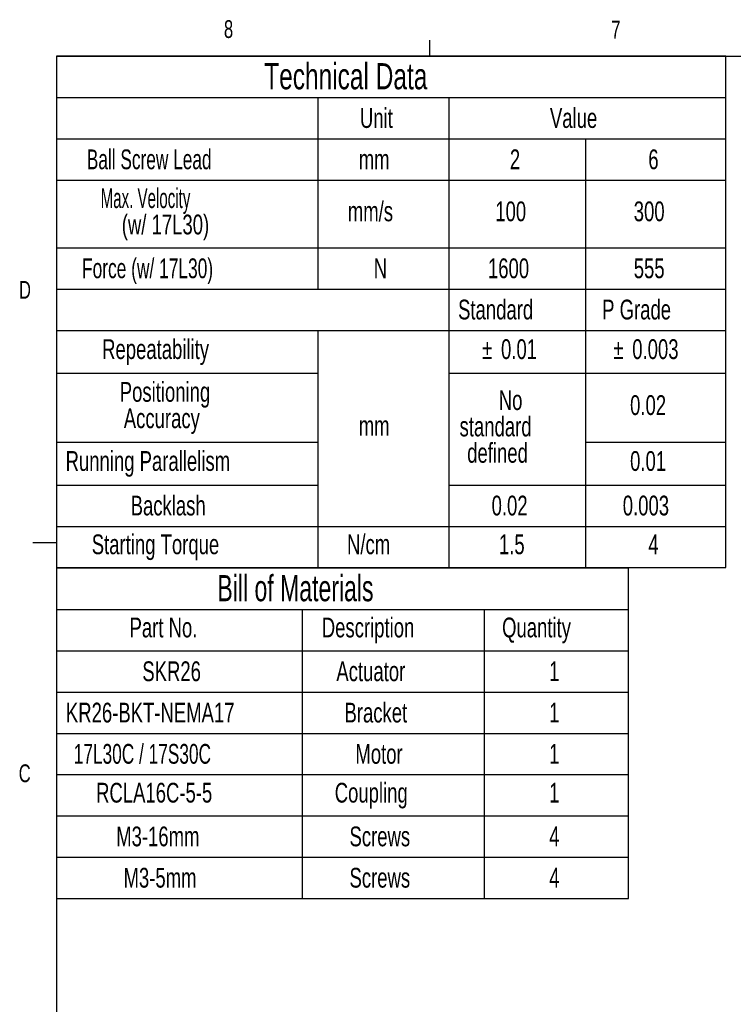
# Paper-space layout 'Layout1' of a CAD drawing. Extents: x 11 to 421, y 5 to 275.
# Tile 2 of 8: x 11 to 107, y 143 to 275. Entities that reach past the tile are written whole.
import ezdxf
from ezdxf.enums import TextEntityAlignment as Align

# ---------------------------------------------------------------- set-up
doc = ezdxf.new("R2010")
doc.units = 0
doc.layers.get('0').update_dxf_attribs({"linetype": 'CONTINUOUS'})

# ---------------------------------------------------------------- blocks, each defined once
blk = doc.blocks.new('SW_TABLEANNOTATION_4')
at = {"color": 0, "linetype": 'CONTINUOUS'}
for p, q in [((0, 0), (0, -44.21)), ((76.6, 0), (0, 0)), ((76.6, -44.21), (76.6, 0)), ((0, -5.53), (76.6, -5.53)), ((32.9, -5.53), (32.9, -44.21)), ((57.28, -5.53), (57.28, -44.21)), ((0, -11.05), (76.6, -11.05)), ((0, -16.58), (76.6, -16.58)), ((0, -22.1), (76.6, -22.1)), ((0, -27.63), (76.6, -27.63)), ((0, -33.15), (76.6, -33.15)), ((0, -38.68), (76.6, -38.68)), ((0, -44.21), (76.6, -44.21))]:
    blk.add_line(p, q, dxfattribs=at)
for s, height, width, p in [('Bill of Materials', 3.5, 0.658824, (21.55, -5.47)), ('Part No.', 2.646, 0.7, (9.79, -10.05)), ('Description', 2.6458, 0.7, (35.53, -10.05)), ('Quantity', 2.646, 0.7, (59.67, -10.05)), ('SKR26', 2.646, 0.7, (11.5, -15.91)), ('Actuator', 2.646, 0.7, (37.48, -15.91)), ('1', 2.65, 0.7, (65.97, -15.91)), ('KR26-BKT-NEMA17', 2.6458, 0.7, (1.27, -21.44)), ('Bracket', 2.646, 0.7, (38.57, -21.44)), ('1', 2.65, 0.7, (65.97, -21.44)), ('17L30C / 17S30C', 2.6458, 0.653333, (2.32, -26.96)), ('Motor', 2.646, 0.7, (40.03, -26.96)), ('1', 2.65, 0.7, (65.97, -26.96)), ('RCLA16C-5-5', 2.6458, 0.7, (5.31, -32.16)), ('Coupling', 2.646, 0.7, (37.26, -32.16)), ('1', 2.65, 0.7, (65.97, -32.16)), ('M3-16mm', 2.646, 0.7, (8, -38.01)), ('Screws', 2.646, 0.7, (39.24, -38.01)), ('4', 2.65, 0.7, (65.97, -38.01)), ('M3-5mm', 2.646, 0.7, (8.98, -43.54)), ('Screws', 2.646, 0.7, (39.24, -43.54)), ('4', 2.65, 0.7, (65.97, -43.54))]:
    blk.add_text(s, height=height, dxfattribs=dict(at, width=width)).set_placement(p, align=Align.BOTTOM_LEFT)
blk = doc.blocks.new('SW_TABLEANNOTATION_5')
at = {"color": 0, "linetype": 'CONTINUOUS'}
for p, q in [((0, 0), (0, -68.43)), ((89.64, 0), (0, 0)), ((89.64, -68.43), (89.64, 0)), ((0, -5.53), (89.64, -5.53)), ((35.03, -5.53), (35.03, -31.16)), ((52.56, -5.53), (52.56, -68.43)), ((0, -11.05), (89.64, -11.05)), ((70.84, -11.05), (70.84, -68.43)), ((0, -16.58), (89.64, -16.58)), ((0, -25.63), (89.64, -25.63)), ((0, -31.16), (89.64, -31.16)), ((0, -36.68), (89.64, -36.68)), ((35.03, -36.68), (35.03, -68.43)), ((0, -42.41), (35.03, -42.41)), ((52.56, -42.41), (89.64, -42.41)), ((0, -51.66), (35.03, -51.66)), ((70.84, -51.66), (89.64, -51.66)), ((0, -57.38), (35.03, -57.38)), ((52.56, -57.38), (89.64, -57.38)), ((0, -62.91), (89.64, -62.91)), ((0, -68.43), (89.64, -68.43))]:
    blk.add_line(p, q, dxfattribs=at)
for s, height, width, p in [('Technical Data', 3.5, 0.7, (27.83, -5.47)), ('Unit', 2.646, 0.7, (40.65, -10.38)), ('Value', 2.646, 0.7, (66.09, -10.38)), ('Ball Screw Lead', 2.6458, 0.653333, (4.08, -15.91)), ('mm', 2.646, 0.7, (40.49, -15.91)), ('2', 2.65, 0.7, (60.72, -15.91)), ('6', 2.65, 0.7, (79.26, -15.91)), ('Max. Velocity      ', 2.6458, 0.571053, (5.93, -21.1)), ('mm/s', 2.646, 0.7, (39.03, -22.87)), ('100', 2.646, 0.7, (58.77, -22.87)), ('300', 2.646, 0.7, (77.31, -22.87)), ('(w/ 17L30)', 2.646, 0.7, (8.76, -24.63)), ('Force (w/ 17L30)', 2.6458, 0.65625, (3.44, -30.49)), ('N', 2.65, 0.7, (42.49, -30.49)), ('1600', 2.646, 0.7, (57.79, -30.49)), ('555', 2.646, 0.7, (77.31, -30.49)), ('Standard', 2.646, 0.7, (53.79, -36.01)), ('P Grade', 2.646, 0.7, (73.08, -36.01)), ('Repeatability', 2.6458, 0.7, (6.13, -41.31)), ('%%p', 2.646, 0.7, (57.02, -41.31)), ('0.01', 2.646, 0.7, (59.54, -41.31)), ('%%p', 2.646, 0.7, (74.58, -41.31)), ('0.003', 2.646, 0.7, (77.11, -41.31)), ('Positioning ', 2.6458, 0.7, (8.49, -47.03)), ('No ', 2.646, 0.7, (59.24, -48.13)), ('0.02', 2.646, 0.7, (76.82, -48.8)), ('Accuracy', 2.646, 0.7, (9.03, -50.56)), ('mm', 2.646, 0.7, (40.49, -51.56)), ('standard ', 2.646, 0.7, (53.99, -51.66)), ('Running Parallelism', 2.6458, 0.7, (1.24, -56.28)), ('defined', 2.646, 0.7, (55.01, -55.19)), ('0.01', 2.646, 0.7, (76.82, -56.28)), ('Backlash', 2.646, 0.7, (9.95, -62.24)), ('0.02', 2.646, 0.7, (58.28, -62.24)), ('0.003', 2.646, 0.7, (75.84, -62.24)), ('Starting Torque', 2.6458, 0.7, (4.74, -67.43)), ('N/cm', 2.646, 0.7, (38.92, -67.43)), ('1.5', 2.646, 0.7, (59.26, -67.43)), ('4', 2.65, 0.7, (79.26, -67.43))]:
    blk.add_text(s, height=height, dxfattribs=dict(at, width=width)).set_placement(p, align=Align.BOTTOM_LEFT)

psp = doc.layouts.get("Layout1")

# ---------------------------------------------------------------- linework, layer by layer
at = {"color": 7, "linetype": 'CONTINUOUS'}
for p, q in [((65.9067, 270.3087), (65.9067, 272.4626)), ((15.9068, 270.3087), (415.9568, 270.3087)), ((15.9068, 270.3087), (15.9068, 9.9587)), ((15.9068, 205.2212), (12.7318, 205.2212))]:
    psp.add_line(p, q, dxfattribs=at)

# ---------------------------------------------------------------- block references
for name, p in [('SW_TABLEANNOTATION_5', (15.8946, 270.3139)), ('SW_TABLEANNOTATION_4', (15.9068, 201.8045))]:
    psp.add_blockref(name, p, dxfattribs=at)

# ---------------------------------------------------------------- texts
at = {"color": 7, "linetype": 'CONTINUOUS', "width": 0.7}
for s, p in [('8', (38.3309, 272.0505)), ('7', (90.1951, 271.9783)), ('D', (10.8867, 237.1521)), ('C', (10.8538, 172.4531))]:
    psp.add_text(s, height=2.3813, dxfattribs=at).set_placement(p, align=Align.BOTTOM_LEFT)

doc.saveas('drawing.dxf')
